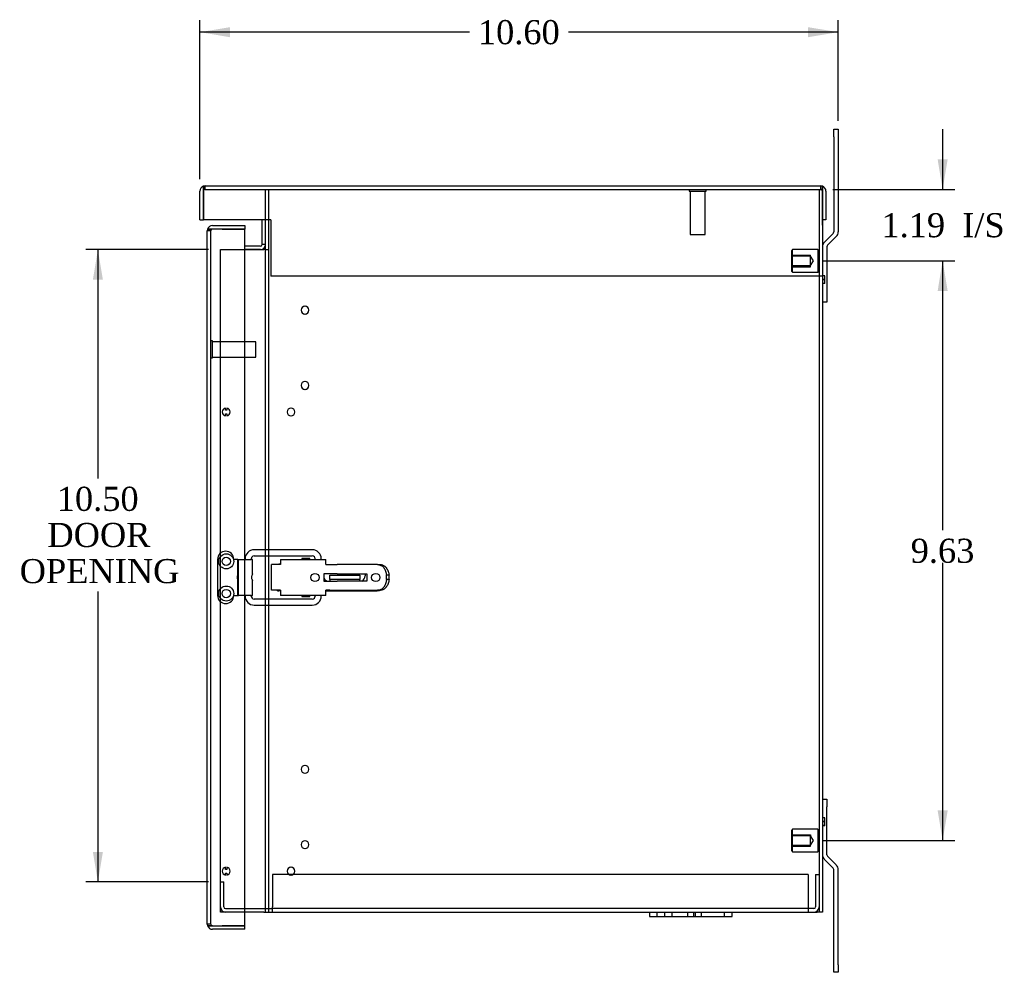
# Model space of a CAD drawing. Header units: inches. Extents: x 0.2 to 89.8, y -0.5 to 59.8.
# Tile 6 of 10: x 40.8 to 57.2, y 21.5 to 37.3. Entities that reach past the tile are written whole.
import ezdxf
from ezdxf.enums import TextEntityAlignment as Align
from ezdxf.lldxf.tags import DXFTag

# ---------------------------------------------------------------- set-up
doc = ezdxf.new("R2010")
doc.units = ezdxf.units.IN
doc.header["$MEASUREMENT"] = 0
for name, color, linetype in [('CCH03753_1', 7, 'Continuous'), ('CCH03753_2', 7, 'Continuous'), ('CCH03754', 7, 'Continuous'), ('COM55642-8', 7, 'Continuous'), ('COM55644-7', 7, 'Continuous'), ('COM55647-8', 7, 'Continuous'), ('COM55648-8', 7, 'Continuous'), ('COM55649-7', 7, 'Continuous'), ('COM55706', 7, 'Continuous'), ('Default', 7, 'Continuous'), ('GSK11095', 7, 'Continuous'), ('RVT19019', 7, 'Continuous'), ('STD21878', 7, 'Continuous'), ('STD26152', 7, 'Continuous')]:
    doc.layers.add(name, color=color, linetype=linetype)
doc.styles.add('SEACAD_Times_New_Roman', font='times.ttf')
tags = doc.linetypes.add('HIDDEN2', pattern=[0.1875, 0.125, -0.0625]).pattern_tags.tags
tags[6:7] = [DXFTag(74, 4), DXFTag(75, 0), DXFTag(340, '0'), DXFTag(46, 0.0), DXFTag(50, 0.0), DXFTag(44, 0.0), DXFTag(45, 0.0)]
tags[4:5] = [DXFTag(74, 4), DXFTag(75, 0), DXFTag(340, '0'), DXFTag(46, 0.0), DXFTag(50, 0.0), DXFTag(44, 0.0), DXFTag(45, 0.0)]
doc.dimstyles.new('HAMMOND_(STH_-_66x44)', dxfattribs={"dimtxt": 0.4, "dimasz": 0.5, "dimexe": 0.2, "dimexo": 0.2, "dimgap": 0.1, "dimtad": 0, "dimtih": 1, "dimtoh": 1, "dimzin": 0, "dimdsep": 46, "dimtxsty": 'SEACAD_Times_New_Roman', "dimblk1": '_SE_FILLED', "dimblk2": '_SE_FILLED', "dimsah": 1, "dimcen": 0.2, "dimadec": 0, "dimazin": 0, "dimtfac": 0.8, "dimtofl": 0, "dimtmove": 0, "dimatfit": 3, "dimfxl": 1, "dimtolj": 1, "dimtzin": 0, "dimarcsym": 0})

# ---------------------------------------------------------------- blocks, each defined once
blk = doc.blocks.new('SE2')
at = {"layer": 'CCH03753_1', "color": 7, "linetype": 'Continuous'}
for p, q in [((45.685, 28.483), (44.721, 28.483)), ((44.571, 28.333), (44.571, 28.324)), ((44.671, 28.324), (44.671, 28.333)), ((44.721, 28.383), (45.685, 28.383)), ((45.16, 28.324), (45.16, 28.238)), ((45.16, 28.324), (45.91, 28.324)), ((45.735, 28.333), (45.735, 28.324)), ((45.835, 28.324), (45.835, 28.333)), ((45.91, 28.238), (45.91, 28.324)), ((45.011, 27.81), (45.011, 28.238)), ((45.039, 28.238), (45.011, 28.238)), ((45.16, 28.238), (45.039, 28.238)), ((45.91, 28.238), (45.911, 28.238)), ((45.911, 28.238), (45.979, 28.238)), ((45.979, 28.238), (46.101, 28.238)), ((46.338, 28.238), (46.101, 28.238)), ((46.772, 28.238), (46.338, 28.238)), ((46.772, 28.238), (46.805, 28.238)), ((45.879, 28.084), (45.879, 27.964)), ((45.911, 28.084), (45.879, 28.084)), ((45.879, 27.964), (45.911, 27.964)), ((45.979, 28.084), (45.911, 28.084)), ((45.911, 27.964), (45.979, 27.964)), ((46.101, 28.084), (45.979, 28.084)), ((45.979, 27.964), (46.101, 27.964)), ((46.101, 28.084), (46.338, 28.084)), ((46.338, 27.964), (46.101, 27.964)), ((46.338, 28.084), (46.592, 28.084)), ((46.592, 27.964), (46.338, 27.964)), ((46.592, 28.084), (46.592, 27.964)), ((46.961, 28.06), (46.918, 28.06)), ((46.961, 27.988), (46.918, 27.988)), ((45.039, 27.81), (45.011, 27.81)), ((45.16, 27.81), (45.039, 27.81)), ((45.16, 27.81), (45.16, 27.724)), ((45.91, 27.81), (45.911, 27.81)), ((45.91, 27.724), (45.91, 27.81)), ((45.979, 27.81), (45.911, 27.81)), ((45.979, 27.81), (46.101, 27.81)), ((46.101, 27.81), (46.338, 27.81)), ((46.338, 27.81), (46.772, 27.81)), ((46.772, 27.81), (46.805, 27.81)), ((44.571, 27.724), (44.571, 27.715)), ((44.671, 27.715), (44.671, 27.724)), ((45.685, 27.665), (44.721, 27.665)), ((45.91, 27.724), (45.16, 27.724)), ((45.735, 27.724), (45.735, 27.715)), ((45.835, 27.715), (45.835, 27.724)), ((44.721, 27.565), (45.685, 27.565))]:
    blk.add_line(p, q, dxfattribs=at)
for centre, radius, start, end in [((44.721, 28.333), 0.15, 90, 180), ((45.685, 28.333), 0.15, 0, 90), ((44.721, 28.333), 0.05, 90, 180), ((45.685, 28.333), 0.05, 0, 90), ((44.721, 27.715), 0.15, 180, 270), ((44.721, 27.715), 0.05, 180, 270), ((45.685, 27.715), 0.05, 270, 0), ((45.685, 27.715), 0.15, 270, 0)]:
    blk.add_arc(centre, radius, start, end, dxfattribs=at)
for centre, major_axis, start_param, end_param in [((46.781, 28.024), (0, -0.214), 1.401676, 1.739917), ((46.824, 28.024), (0, 0.214), 4.543269, 4.881509)]:
    blk.add_ellipse(centre, major_axis=major_axis, ratio=0.652278, start_param=start_param, end_param=end_param, dxfattribs=at)
for points, knots in [([(46.772, 28.238), (46.774, 28.238), (46.777, 28.238), (46.781, 28.237), (46.784, 28.237), (46.791, 28.236), (46.796, 28.235), (46.809, 28.232), (46.818, 28.229), (46.844, 28.216), (46.859, 28.203), (46.885, 28.171), (46.895, 28.151), (46.907, 28.119), (46.91, 28.107), (46.914, 28.09), (46.915, 28.084), (46.916, 28.075), (46.917, 28.072), (46.918, 28.066), (46.918, 28.063), (46.918, 28.06)], [0, 0, 0, 0, 0.03125, 0.03125, 0.0625, 0.0625, 0.125, 0.125, 0.25, 0.25, 0.5, 0.5, 0.75, 0.75, 0.875, 0.875, 0.9375, 0.9375, 0.96875, 0.96875, 1, 1, 1, 1]), ([(46.805, 28.238), (46.808, 28.238), (46.813, 28.238), (46.821, 28.237), (46.831, 28.236), (46.841, 28.233), (46.852, 28.23), (46.862, 28.226), (46.873, 28.22), (46.882, 28.215), (46.892, 28.207), (46.899, 28.2), (46.909, 28.191), (46.915, 28.183), (46.923, 28.172), (46.929, 28.163), (46.936, 28.15), (46.941, 28.14), (46.946, 28.127), (46.95, 28.116), (46.954, 28.101), (46.957, 28.09), (46.959, 28.078), (46.96, 28.069), (46.961, 28.063), (46.961, 28.06)], [0, 0, 0, 0, 0.031693, 0.06338, 0.095062, 0.158371, 0.190007, 0.253194, 0.284754, 0.34776, 0.379217, 0.441999, 0.473337, 0.535868, 0.567076, 0.629348, 0.660429, 0.722453, 0.753416, 0.81522, 0.846082, 0.907707, 0.93849, 0.969255, 1, 1, 1, 1]), ([(46.918, 27.988), (46.918, 27.985), (46.918, 27.982), (46.917, 27.976), (46.916, 27.973), (46.915, 27.964), (46.914, 27.958), (46.91, 27.94), (46.907, 27.929), (46.895, 27.896), (46.885, 27.877), (46.859, 27.844), (46.844, 27.831), (46.818, 27.818), (46.809, 27.815), (46.796, 27.812), (46.791, 27.811), (46.781, 27.81), (46.777, 27.81), (46.772, 27.81)], [0, 0, 0, 0, 0.03125, 0.03125, 0.0625, 0.0625, 0.125, 0.125, 0.25, 0.25, 0.5, 0.5, 0.75, 0.75, 0.875, 0.875, 0.9375, 0.9375, 1, 1, 1, 1]), ([(46.961, 27.988), (46.961, 27.985), (46.96, 27.979), (46.959, 27.969), (46.957, 27.958), (46.954, 27.946), (46.95, 27.932), (46.946, 27.921), (46.941, 27.907), (46.936, 27.897), (46.929, 27.885), (46.923, 27.875), (46.915, 27.864), (46.909, 27.856), (46.899, 27.847), (46.892, 27.84), (46.882, 27.833), (46.873, 27.827), (46.862, 27.821), (46.852, 27.818), (46.841, 27.814), (46.831, 27.812), (46.821, 27.81), (46.813, 27.81), (46.808, 27.81), (46.805, 27.81)], [0, 0, 0, 0, 0.030747, 0.061509, 0.092294, 0.153919, 0.18478, 0.246585, 0.277547, 0.339572, 0.370652, 0.432925, 0.464133, 0.526664, 0.558001, 0.620783, 0.65224, 0.715247, 0.746807, 0.809994, 0.84163, 0.904939, 0.93662, 0.968309, 1, 1, 1, 1])]:
    blk.add_open_spline(points, degree=3, knots=knots, dxfattribs=at)
at = {"layer": 'CCH03753_2', "color": 7, "linetype": 'Continuous'}
for p, q in [((45.643, 28.339), (45.513, 28.339)), ((45.513, 28.339), (45.513, 28.324)), ((45.643, 28.324), (45.643, 28.339)), ((45.111, 28.244), (45.131, 28.244)), ((45.111, 28.238), (45.111, 28.244)), ((45.131, 28.238), (45.131, 28.244)), ((45.16, 28.244), (45.131, 28.244)), ((45.975, 27.987), (45.975, 28.059)), ((45.975, 28.059), (46.475, 28.059)), ((45.975, 27.987), (45.975, 27.964)), ((46.475, 27.987), (45.975, 27.987)), ((46.475, 28.059), (46.475, 27.987)), ((46.475, 27.964), (46.475, 27.987)), ((46.563, 28.084), (46.563, 28.051)), ((45.111, 27.801), (45.111, 27.81)), ((45.111, 27.801), (45.131, 27.801)), ((45.131, 27.801), (45.131, 27.81)), ((45.16, 27.801), (45.131, 27.801)), ((45.91, 27.801), (46.746, 27.801)), ((45.513, 27.724), (45.513, 27.706)), ((45.513, 27.706), (45.643, 27.706)), ((45.643, 27.706), (45.643, 27.724))]:
    blk.add_line(p, q, dxfattribs=at)
for centre, radius, start, end in [((45.986, 28.076), 0.125, 211.4375, 244.1581), ((46.463, 28.051), 0.1, 298.955, 0), ((46.746, 28.019), 0.217, 270, 289.2665)]:
    blk.add_arc(centre, radius, start, end, dxfattribs=at)
at = {"layer": 'CCH03754', "color": 7, "linetype": 'Continuous'}
for p, q in [((44.113, 28.324), (44.113, 27.724)), ((44.45, 28.324), (44.383, 28.324)), ((44.45, 28.324), (44.463, 28.324)), ((44.45, 27.724), (44.45, 28.324)), ((44.463, 28.324), (44.674, 28.324)), ((44.463, 27.724), (44.463, 28.324)), ((44.693, 28.324), (44.674, 28.324)), ((44.693, 28.082), (44.693, 28.324)), ((44.693, 27.724), (44.693, 27.965)), ((44.383, 27.724), (44.45, 27.724)), ((44.45, 27.724), (44.463, 27.724)), ((44.674, 27.724), (44.463, 27.724)), ((44.674, 27.724), (44.693, 27.724))]:
    blk.add_line(p, q, dxfattribs=at)
for centre, radius, start, end in [((44.248, 28.324), 0.135, 0, 180), ((44.506, 28.024), 0.0675, 145.1706, 214.8294), ((44.248, 27.724), 0.135, 180, 0)]:
    blk.add_arc(centre, radius, start, end, dxfattribs=at)
blk.add_open_spline([(44.693, 28.082), (44.693, 28.081), (44.693, 28.081), (44.693, 28.077), (44.691, 28.075), (44.687, 28.065), (44.684, 28.058), (44.679, 28.045), (44.678, 28.041), (44.677, 28.032), (44.676, 28.028), (44.676, 28.019), (44.677, 28.015), (44.678, 28.006), (44.679, 28.002), (44.684, 27.99), (44.687, 27.982), (44.691, 27.973), (44.693, 27.97), (44.693, 27.967), (44.693, 27.966), (44.693, 27.965)], degree=3, knots=[0.1659291, 0.1659291, 0.1659291, 0.1659291, 0.1875, 0.1875, 0.25, 0.25, 0.375, 0.375, 0.4375, 0.4375, 0.5, 0.5, 0.5625, 0.5625, 0.625, 0.625, 0.75, 0.75, 0.8125, 0.8125, 0.8340709, 0.8340709, 0.8340709, 0.8340709], dxfattribs=at)
at = {"layer": 'COM55642-8', "color": 7, "linetype": 'HIDDEN2'}
for p, q in [((44.91, 33.959), (44.91, 34.467)), ((44.967, 22.467), (44.967, 34.467)), ((54.103, 34.467), (54.103, 22.467)), ((54.131, 34.467), (54.16, 34.467)), ((44.16, 33.467), (44.568, 33.467)), ((44.16, 22.467), (44.16, 33.467)), ((44.91, 33.467), (44.967, 33.467)), ((54.196, 33.033), (54.16, 33.033)), ((54.196, 32.97), (54.196, 33.033)), ((54.196, 33.03), (54.16, 33.03)), ((54.196, 32.97), (54.16, 32.97)), ((54.196, 32.965), (54.16, 32.965)), ((54.196, 32.904), (54.16, 32.904)), ((54.196, 32.902), (54.16, 32.902)), ((54.196, 32.965), (54.196, 32.97)), ((54.196, 32.902), (54.196, 32.965)), ((45.5, 32.464), (45.503, 32.464)), ((45.503, 32.459), (45.5, 32.459)), ((45.503, 32.464), (45.503, 32.459)), ((45.563, 32.525), (45.563, 32.527)), ((45.568, 32.525), (45.563, 32.525)), ((45.563, 32.396), (45.563, 32.399)), ((45.563, 32.399), (45.568, 32.399)), ((45.568, 32.527), (45.568, 32.525)), ((45.568, 32.399), (45.568, 32.396)), ((45.629, 32.459), (45.629, 32.464)), ((45.629, 32.464), (45.631, 32.464)), ((45.631, 32.459), (45.629, 32.459)), ((45.563, 31.275), (45.563, 31.277)), ((45.568, 31.275), (45.563, 31.275)), ((45.568, 31.277), (45.568, 31.275)), ((45.5, 31.214), (45.503, 31.214)), ((45.503, 31.209), (45.5, 31.209)), ((45.503, 31.214), (45.503, 31.209)), ((45.563, 31.146), (45.563, 31.149)), ((45.563, 31.149), (45.568, 31.149)), ((45.568, 31.149), (45.568, 31.146)), ((45.629, 31.209), (45.629, 31.214)), ((45.629, 31.214), (45.631, 31.214)), ((45.631, 31.209), (45.629, 31.209)), ((45.268, 30.774), (45.27, 30.774)), ((45.27, 30.769), (45.268, 30.769)), ((45.27, 30.774), (45.27, 30.769)), ((45.331, 30.834), (45.331, 30.837)), ((45.336, 30.834), (45.331, 30.834)), ((45.336, 30.837), (45.336, 30.834)), ((45.396, 30.769), (45.396, 30.774)), ((45.396, 30.774), (45.399, 30.774)), ((45.399, 30.769), (45.396, 30.769)), ((45.331, 30.706), (45.331, 30.708)), ((45.331, 30.708), (45.336, 30.708)), ((45.336, 30.708), (45.336, 30.706)), ((44.91, 28.383), (44.91, 28.483)), ((44.91, 27.565), (44.91, 27.665)), ((45.563, 24.9), (45.563, 24.902)), ((45.568, 24.9), (45.563, 24.9)), ((45.568, 24.902), (45.568, 24.9)), ((45.5, 24.839), (45.503, 24.839)), ((45.503, 24.834), (45.5, 24.834)), ((45.503, 24.839), (45.503, 24.834)), ((45.563, 24.771), (45.563, 24.774)), ((45.563, 24.774), (45.568, 24.774)), ((45.568, 24.774), (45.568, 24.771)), ((45.629, 24.834), (45.629, 24.839)), ((45.629, 24.839), (45.631, 24.839)), ((45.631, 24.834), (45.629, 24.834)), ((54.196, 24.033), (54.16, 24.033)), ((54.196, 24.03), (54.16, 24.03)), ((54.196, 23.97), (54.16, 23.97)), ((54.196, 23.965), (54.16, 23.965)), ((54.196, 23.904), (54.16, 23.904)), ((54.196, 23.902), (54.16, 23.902)), ((54.196, 23.97), (54.196, 24.033)), ((54.196, 23.965), (54.196, 23.97)), ((54.196, 23.902), (54.196, 23.965)), ((45.5, 23.589), (45.503, 23.589)), ((45.503, 23.584), (45.5, 23.584)), ((45.503, 23.589), (45.503, 23.584)), ((45.563, 23.65), (45.563, 23.652)), ((45.568, 23.65), (45.563, 23.65)), ((45.568, 23.652), (45.568, 23.65)), ((45.629, 23.584), (45.629, 23.589)), ((45.629, 23.589), (45.631, 23.589)), ((45.631, 23.584), (45.629, 23.584)), ((45.563, 23.521), (45.563, 23.524)), ((45.563, 23.524), (45.568, 23.524)), ((45.568, 23.524), (45.568, 23.521)), ((45.268, 23.149), (45.27, 23.149)), ((45.27, 23.144), (45.268, 23.144)), ((45.27, 23.149), (45.27, 23.144)), ((45.331, 23.209), (45.331, 23.212)), ((45.336, 23.209), (45.331, 23.209)), ((45.331, 23.081), (45.331, 23.083)), ((45.331, 23.083), (45.336, 23.083)), ((45.336, 23.212), (45.336, 23.209)), ((45.336, 23.083), (45.336, 23.081)), ((45.396, 23.144), (45.396, 23.149)), ((45.396, 23.149), (45.399, 23.149)), ((45.399, 23.144), (45.396, 23.144)), ((44.568, 22.467), (44.16, 22.467))]:
    blk.add_line(p, q, dxfattribs=at)
at = {"layer": 'COM55642-8', "color": 7, "linetype": 'Continuous'}
for p, q in [((54.16, 33.959), (54.16, 22.467)), ((44.91, 28.483), (44.91, 33.553)), ((44.568, 33.467), (44.881, 33.467)), ((44.91, 33.467), (44.881, 33.467)), ((44.91, 27.665), (44.91, 28.383)), ((44.91, 22.467), (44.91, 27.565)), ((44.881, 22.467), (44.568, 22.467)), ((44.881, 22.467), (44.91, 22.467)), ((44.91, 22.467), (44.996, 22.467)), ((44.996, 22.467), (54.074, 22.467)), ((54.16, 22.467), (54.074, 22.467))]:
    blk.add_line(p, q, dxfattribs=at)
at = {"layer": 'COM55642-8', "color": 7, "linetype": 'HIDDEN2'}
for centre in [(45.731, 28.023), (46.741, 28.023)]:
    blk.add_circle(centre, 0.0685, dxfattribs=at)
for centre, start, end in [((45.566, 32.462), 92.1874, 177.8126), ((45.566, 32.462), 182.1874, 267.8126), ((45.566, 32.462), 2.1874, 87.8126), ((45.566, 32.462), 272.1874, 357.8126), ((45.566, 31.212), 92.1874, 177.8126), ((45.566, 31.212), 2.1874, 87.8126), ((45.566, 31.212), 182.1874, 267.8126), ((45.566, 31.212), 272.1874, 357.8126), ((45.333, 30.771), 92.1874, 177.8126), ((45.333, 30.771), 182.1874, 267.8126), ((45.333, 30.771), 2.1874, 87.8126), ((45.333, 30.771), 272.1874, 357.8126), ((45.566, 24.837), 92.1874, 177.8126), ((45.566, 24.837), 2.1874, 87.8126), ((45.566, 24.837), 182.1874, 267.8126), ((45.566, 24.837), 272.1874, 357.8126), ((45.566, 23.587), 92.1874, 177.8126), ((45.566, 23.587), 182.1874, 267.8126), ((45.566, 23.587), 2.1874, 87.8126), ((45.566, 23.587), 272.1874, 357.8126), ((45.333, 23.146), 92.1874, 177.8126), ((45.333, 23.146), 182.1874, 267.8126), ((45.333, 23.146), 2.1874, 87.8126), ((45.333, 23.146), 272.1874, 357.8126)]:
    blk.add_arc(centre, 0.0655, start, end, dxfattribs=at)
at = {"layer": 'COM55644-7', "color": 7, "linetype": 'Continuous'}
for p, q in [((44.029, 33.866), (44.568, 33.866)), ((44.568, 33.866), (44.568, 33.809)), ((43.943, 22.267), (43.943, 33.78)), ((44.029, 33.809), (43.948, 33.809)), ((43.948, 33.809), (44, 33.809)), ((44.568, 33.809), (44.029, 33.809)), ((44.188, 33.809), (44.568, 33.809)), ((44.568, 28.324), (44.568, 33.809)), ((44.568, 22.238), (44.568, 27.724)), ((43.948, 22.238), (44, 22.238)), ((44.029, 22.238), (43.948, 22.238)), ((44.029, 22.238), (44.568, 22.238)), ((44.568, 22.181), (44.029, 22.181)), ((44.568, 22.238), (44.188, 22.238)), ((44.568, 22.181), (44.568, 22.238))]:
    blk.add_line(p, q, dxfattribs=at)
at = {"layer": 'COM55644-7', "color": 7, "linetype": 'HIDDEN2'}
for p, q in [((44, 33.78), (43.943, 33.78)), ((44, 22.267), (44, 33.78)), ((44.246, 30.801), (44.246, 30.836)), ((44.266, 30.801), (44.246, 30.801)), ((44.266, 30.836), (44.266, 30.801)), ((44.246, 30.741), (44.266, 30.741)), ((44.246, 30.706), (44.246, 30.741)), ((44.266, 30.741), (44.266, 30.706)), ((44.568, 27.724), (44.568, 28.324)), ((44.246, 23.176), (44.246, 23.211)), ((44.266, 23.176), (44.246, 23.176)), ((44.246, 23.116), (44.266, 23.116)), ((44.246, 23.081), (44.246, 23.116)), ((44.266, 23.211), (44.266, 23.176)), ((44.266, 23.116), (44.266, 23.081)), ((44, 22.267), (43.943, 22.267))]:
    blk.add_line(p, q, dxfattribs=at)
for centre in [(44.257, 28.291), (44.257, 27.756)]:
    blk.add_circle(centre, 0.0685, dxfattribs=at)
at = {"layer": 'COM55644-7', "color": 7, "linetype": 'Continuous'}
for centre, start, end in [((44.029, 33.78), 90, 160.2931), ((44.029, 33.78), 160.2931, 180), ((44.029, 22.267), 180, 199.7069), ((44.029, 22.267), 199.7069, 270)]:
    blk.add_arc(centre, 0.086, start, end, dxfattribs=at)
at = {"layer": 'COM55644-7', "color": 7, "linetype": 'HIDDEN2'}
for centre, radius, start, end in [((44.029, 33.78), 0.029, 90, 180), ((44.256, 30.771), 0.0655, 98.7818, 261.2182), ((44.256, 30.771), 0.0655, 278.7818, 81.2182), ((44.256, 23.146), 0.0655, 98.7818, 261.2182), ((44.256, 23.146), 0.0655, 278.7818, 81.2182), ((44.029, 22.267), 0.029, 180, 270)]:
    blk.add_arc(centre, radius, start, end, dxfattribs=at)
at = {"layer": 'COM55644-7', "color": 7, "linetype": 'Continuous'}
for centre, start_param, end_param in [((44.029, 33.78), 2.797642, 3.141593), ((44.029, 22.267), 3.141593, 3.485544)]:
    blk.add_ellipse(centre, major_axis=(0.086, 0), ratio=0.997285, start_param=start_param, end_param=end_param, dxfattribs=at)
at = {"layer": 'COM55644-7', "color": 7, "linetype": 'HIDDEN2'}
for centre, start_param, end_param in [((44.029, 33.78), 1.570796, 3.141593), ((44.029, 22.267), 3.141593, 4.712389)]:
    blk.add_ellipse(centre, major_axis=(0.029, 0), ratio=0.997285, start_param=start_param, end_param=end_param, dxfattribs=at)
at = {"layer": 'COM55647-8', "color": 7, "linetype": 'Continuous'}
for p, q in [((43.877, 34.438), (43.877, 34.519)), ((43.877, 34.519), (43.877, 34.438)), ((43.906, 34.524), (54.131, 34.524)), ((54.16, 34.438), (54.16, 34.519)), ((54.16, 34.519), (54.16, 34.438)), ((43.82, 33.959), (43.82, 34.438)), ((43.877, 34.438), (43.877, 33.959)), ((43.877, 33.959), (43.877, 34.438)), ((54.16, 33.872), (54.16, 34.438)), ((54.16, 34.438), (54.16, 33.959)), ((54.217, 34.438), (54.217, 33.959)), ((43.82, 33.959), (43.877, 33.959)), ((44.997, 33.959), (43.877, 33.959)), ((44.997, 33.959), (44.997, 33.872)), ((44.997, 33.872), (44.997, 33.811)), ((54.217, 33.959), (54.16, 33.959)), ((54.16, 33.872), (54.16, 33.811)), ((44.997, 33.811), (44.997, 33.658)), ((54.16, 33.811), (54.16, 33.658)), ((44.997, 33.658), (44.997, 33.637)), ((44.997, 33.637), (44.997, 33.024)), ((54.16, 33.658), (54.16, 33.637)), ((54.16, 33.637), (54.16, 33.024)), ((54.16, 33.024), (44.997, 33.024))]:
    blk.add_line(p, q, dxfattribs=at)
at = {"layer": 'COM55647-8', "color": 7, "linetype": 'HIDDEN2'}
for p, q in [((43.906, 34.467), (43.906, 34.524)), ((54.131, 34.467), (54.131, 34.524)), ((43.906, 34.467), (54.131, 34.467))]:
    blk.add_line(p, q, dxfattribs=at)
at = {"layer": 'COM55647-8', "color": 7, "linetype": 'Continuous'}
for centre, start, end in [((43.906, 34.438), 109.7069, 180), ((43.906, 34.438), 90, 109.7069), ((54.131, 34.438), 70.2931, 90), ((54.131, 34.438), 0, 70.2931)]:
    blk.add_arc(centre, 0.086, start, end, dxfattribs=at)
at = {"layer": 'COM55647-8', "color": 7, "linetype": 'HIDDEN2'}
for centre, start, end in [((43.906, 34.438), 90, 180), ((54.131, 34.438), 0, 90)]:
    blk.add_arc(centre, 0.029, start, end, dxfattribs=at)
at = {"layer": 'COM55647-8', "color": 7, "linetype": 'Continuous'}
for centre, start_param, end_param in [((43.906, 34.438), 3.141593, 3.485544), ((54.131, 34.438), 2.797642, 3.141593)]:
    blk.add_ellipse(centre, major_axis=(0, -0.086), ratio=0.997285, start_param=start_param, end_param=end_param, dxfattribs=at)
at = {"layer": 'COM55647-8', "color": 7, "linetype": 'HIDDEN2'}
for centre, start_param, end_param in [((43.906, 34.438), 3.141593, 4.712389), ((54.131, 34.438), 1.570796, 3.141593)]:
    blk.add_ellipse(centre, major_axis=(0, -0.029), ratio=0.997285, start_param=start_param, end_param=end_param, dxfattribs=at)
at = {"layer": 'COM55648-8', "color": 7, "linetype": 'HIDDEN2'}
for p, q in [((53.923, 23.092), (45.024, 23.092)), ((45.024, 23.092), (45.024, 22.553)), ((53.923, 23.092), (53.923, 22.553)), ((54.046, 23.092), (54.103, 23.092)), ((54.046, 23.092), (54.046, 22.553)), ((44.16, 22.967), (44.217, 22.967)), ((44.217, 22.553), (44.217, 22.967)), ((44.246, 22.524), (45.024, 22.524)), ((45.024, 22.467), (45.024, 22.553)), ((53.923, 22.524), (45.024, 22.524)), ((51.41, 22.467), (51.41, 22.395)), ((51.535, 22.467), (51.535, 22.395)), ((51.66, 22.467), (51.66, 22.395)), ((51.923, 22.395), (51.923, 22.467)), ((52.023, 22.395), (52.023, 22.467)), ((52.048, 22.395), (52.048, 22.467)), ((52.148, 22.395), (52.148, 22.467)), ((52.535, 22.395), (52.535, 22.467)), ((53.923, 22.553), (53.923, 22.467)), ((54.017, 22.524), (53.923, 22.524))]:
    blk.add_line(p, q, dxfattribs=at)
at = {"layer": 'COM55648-8', "color": 7, "linetype": 'Continuous'}
for p, q in [((51.285, 22.467), (51.285, 22.395)), ((52.66, 22.395), (52.66, 22.467)), ((51.285, 22.395), (52.66, 22.395))]:
    blk.add_line(p, q, dxfattribs=at)
at = {"layer": 'COM55648-8', "color": 7, "linetype": 'HIDDEN2'}
for centre, radius, start, end in [((44.246, 22.553), 0.086, 180, 270), ((44.246, 22.553), 0.029, 180, 270), ((54.017, 22.553), 0.086, 270, 360), ((54.017, 22.553), 0.029, 270, 360)]:
    blk.add_arc(centre, radius, start, end, dxfattribs=at)
at = {"layer": 'COM55649-7', "color": 7, "linetype": 'Continuous'}
for p, q in [((44.853, 33.553), (44.853, 33.959)), ((44.91, 33.553), (44.91, 33.959)), ((44.824, 33.524), (44.568, 33.524)), ((44.91, 33.553), (44.853, 33.553)), ((44.824, 33.467), (44.568, 33.467))]:
    blk.add_line(p, q, dxfattribs=at)
for radius in [0.086, 0.029]:
    blk.add_arc((44.824, 33.553), radius, 270, 0, dxfattribs=at)
at = {"layer": 'COM55706', "color": 7, "linetype": 'Continuous'}
for p, q in [((54.348, 35.467), (54.42, 35.467)), ((54.348, 35.342), (54.348, 35.467)), ((54.348, 35.342), (54.348, 33.762)), ((54.42, 35.467), (54.42, 35.342)), ((54.42, 35.342), (54.42, 33.762)), ((54.337, 33.736), (54.192, 33.591)), ((54.388, 33.686), (54.243, 33.54)), ((54.232, 33.515), (54.232, 32.717)), ((54.232, 32.717), (54.232, 32.592)), ((54.232, 32.592), (54.16, 32.592)), ((54.16, 24.342), (54.232, 24.342)), ((54.232, 24.342), (54.232, 24.217)), ((54.232, 23.42), (54.232, 24.217)), ((54.388, 23.249), (54.243, 23.394)), ((54.337, 23.198), (54.192, 23.343)), ((54.348, 21.592), (54.348, 23.172)), ((54.42, 21.592), (54.42, 23.172)), ((54.348, 21.467), (54.348, 21.592)), ((54.42, 21.592), (54.42, 21.467)), ((54.42, 21.467), (54.348, 21.467))]:
    blk.add_line(p, q, dxfattribs=at)
for centre, radius, start, end in [((54.312, 33.762), 0.036, 315, 0), ((54.312, 33.762), 0.108, 315, 0), ((54.268, 33.515), 0.108, 135, 180), ((54.268, 33.515), 0.036, 135, 180), ((54.268, 23.42), 0.108, 180, 225), ((54.268, 23.42), 0.036, 180, 225), ((54.312, 23.172), 0.108, 0, 45), ((54.312, 23.172), 0.036, 0, 45)]:
    blk.add_arc(centre, radius, start, end, dxfattribs=at)
at = {"layer": 'GSK11095', "color": 7, "linetype": 'Continuous'}
for p, q in [((44.188, 33.809), (44, 33.809)), ((44, 33.809), (44, 33.809)), ((44.188, 33.809), (44.188, 33.809)), ((44, 22.238), (44, 22.238)), ((44, 22.238), (44.188, 22.238)), ((44.188, 22.238), (44.188, 22.238))]:
    blk.add_line(p, q, dxfattribs=at)
at = {"layer": 'RVT19019', "color": 7, "linetype": 'Continuous'}
for centre in [(44.257, 28.291), (44.257, 27.756)]:
    blk.add_circle(centre, 0.125, dxfattribs=at)
at = {"layer": 'STD21878', "color": 7, "linetype": 'HIDDEN2'}
for p, q in [((51.948, 34.467), (51.948, 34.436)), ((51.948, 34.436), (52.229, 34.436)), ((51.963, 34.436), (51.963, 33.717)), ((52.213, 33.717), (52.213, 34.436)), ((52.229, 34.436), (52.229, 34.467)), ((51.963, 33.717), (52.213, 33.717)), ((44.031, 31.95), (44, 31.95)), ((44.031, 31.669), (44.031, 31.95)), ((44.75, 31.934), (44.031, 31.934)), ((44.75, 31.684), (44.75, 31.934)), ((44, 31.669), (44.031, 31.669)), ((44.031, 31.684), (44.75, 31.684))]:
    blk.add_line(p, q, dxfattribs=at)
at = {"layer": 'STD26152', "color": 7, "linetype": 'HIDDEN2'}
for p, q in [((53.663, 33.467), (53.643, 33.447)), ((53.643, 33.447), (53.643, 33.112)), ((53.643, 33.374), (53.963, 33.374)), ((53.663, 33.092), (53.663, 33.467)), ((54.083, 33.467), (53.663, 33.467)), ((53.963, 33.357), (53.963, 33.374)), ((54.083, 33.467), (54.083, 33.092)), ((54.103, 33.447), (54.083, 33.467)), ((53.963, 33.357), (53.643, 33.357)), ((53.643, 33.201), (53.963, 33.201)), ((53.963, 33.201), (53.963, 33.357)), ((54.01, 33.279), (53.963, 33.357)), ((53.963, 33.201), (54.01, 33.279)), ((53.963, 33.184), (53.963, 33.201)), ((53.643, 33.184), (53.963, 33.184)), ((53.643, 33.112), (53.663, 33.092)), ((53.663, 33.092), (54.083, 33.092)), ((54.083, 33.092), (54.103, 33.112)), ((53.663, 23.842), (53.643, 23.822)), ((53.643, 23.822), (53.643, 23.487)), ((53.643, 23.749), (53.963, 23.749)), ((53.963, 23.732), (53.643, 23.732)), ((53.663, 23.467), (53.663, 23.842)), ((54.083, 23.842), (53.663, 23.842)), ((53.963, 23.749), (53.963, 23.732)), ((53.963, 23.576), (53.963, 23.732)), ((54.01, 23.654), (53.963, 23.732)), ((54.083, 23.842), (54.083, 23.467)), ((54.103, 23.822), (54.083, 23.842)), ((53.643, 23.576), (53.963, 23.576)), ((53.643, 23.559), (53.963, 23.559)), ((53.963, 23.576), (54.01, 23.654)), ((53.963, 23.559), (53.963, 23.576)), ((53.643, 23.487), (53.663, 23.467)), ((53.663, 23.467), (54.083, 23.467)), ((54.083, 23.467), (54.103, 23.487))]:
    blk.add_line(p, q, dxfattribs=at)
blk = doc.blocks.new('DMBLK4211')
at = {"layer": 'Default', "linetype": 'Continuous'}
for points in [[(44.32, 37.161), (43.82, 37.078), (44.32, 36.994)], [(53.92, 37.161), (53.92, 36.994), (54.42, 37.078)]]:
    blk.add_hatch(color=7, dxfattribs=at).paths.add_polyline_path(points)
at = {"layer": 'Default', "color": 7, "linetype": 'Continuous'}
for p, q in [((43.82, 34.638), (43.82, 37.278)), ((54.42, 35.605), (54.42, 37.278)), ((48.297, 37.078), (43.82, 37.078)), ((54.42, 37.078), (49.942, 37.078))]:
    blk.add_line(p, q, dxfattribs=at)
at = {"layer": 'Default', "color": 7, "linetype": 'Continuous', "style": 'SEACAD_Times_New_Roman'}
blk.add_text('10.60', height=0.4, dxfattribs=at).set_placement((48.437, 37.278), align=Align.TOP_LEFT)
blk = doc.blocks.new('_SE_FILLED')
at = {"color": 0}
blk.add_line((0, 0), (-1, 0), dxfattribs=at)
blk.add_solid([(0, 0), (-1, -0.1665), (-1, 0.1665), (0, 0)], dxfattribs=at)
blk = doc.blocks.new('DMBLK4215')
at = {"layer": 'Default', "linetype": 'Continuous'}
for points in [[(56.239, 34.967), (56.072, 34.967), (56.155, 34.467)], [(56.239, 32.779), (56.155, 33.279), (56.072, 32.779)]]:
    blk.add_hatch(color=7, dxfattribs=at).paths.add_polyline_path(points)
at = {"layer": 'Default', "color": 7, "linetype": 'Continuous'}
for p, q in [((56.155, 35.467), (56.155, 34.467)), ((54.331, 34.467), (56.355, 34.467)), ((54.163, 33.279), (56.355, 33.279)), ((56.155, 33.279), (56.155, 32.279))]:
    blk.add_line(p, q, dxfattribs=at)
at = {"layer": 'Default', "color": 7, "linetype": 'Continuous', "style": 'SEACAD_Times_New_Roman'}
for s, p in [('1.19', (55.139, 34.073)), ('I/S', (56.48, 34.073))]:
    blk.add_text(s, height=0.4, dxfattribs=at).set_placement(p, align=Align.TOP_LEFT)
blk = doc.blocks.new('DMBLK4216')
at = {"layer": 'Default', "linetype": 'Continuous'}
for points in [[(56.239, 32.779), (56.155, 33.279), (56.072, 32.779)], [(56.239, 24.154), (56.072, 24.154), (56.155, 23.654)]]:
    blk.add_hatch(color=7, dxfattribs=at).paths.add_polyline_path(points)
at = {"layer": 'Default', "color": 7, "linetype": 'Continuous'}
for p, q in [((54.163, 33.279), (56.355, 33.279)), ((56.155, 33.279), (56.155, 28.807)), ((56.155, 28.267), (56.155, 23.654)), ((54.163, 23.654), (56.355, 23.654))]:
    blk.add_line(p, q, dxfattribs=at)
at = {"layer": 'Default', "color": 7, "linetype": 'Continuous', "style": 'SEACAD_Times_New_Roman'}
blk.add_text('9.63', height=0.4, dxfattribs=at).set_placement((55.625, 28.667), align=Align.TOP_LEFT)
blk = doc.blocks.new('DMBLK4222')
at = {"layer": 'Default', "linetype": 'Continuous'}
for points in [[(42.042, 32.967), (42.209, 32.967), (42.126, 33.467)], [(42.042, 23.467), (42.126, 22.967), (42.209, 23.467)]]:
    blk.add_hatch(color=7, dxfattribs=at).paths.add_polyline_path(points)
at = {"layer": 'Default', "color": 7, "linetype": 'Continuous'}
for p, q in [((43.96, 33.467), (41.926, 33.467)), ((42.126, 33.467), (42.126, 29.669)), ((42.126, 27.789), (42.126, 22.967)), ((43.96, 22.967), (41.926, 22.967))]:
    blk.add_line(p, q, dxfattribs=at)
at = {"layer": 'Default', "color": 7, "linetype": 'Continuous', "style": 'SEACAD_Times_New_Roman'}
for s, p in [('10.50', (41.443, 29.529)), ('DOOR', (41.287, 28.929)), ('OPENING', (40.827, 28.329))]:
    blk.add_text(s, height=0.4, dxfattribs=at).set_placement(p, align=Align.TOP_LEFT)

msp = doc.modelspace()

# ---------------------------------------------------------------- block references
at = {"layer": 'Default'}
msp.add_blockref('SE2', (0, 0), dxfattribs=at)

# ---------------------------------------------------------------- dimensions: what is measured, and where the dimension line sits
at = {"layer": 'Default', "color": 7, "linetype": 'Continuous'}
dim = msp.add_linear_dim(base=(43.82, 37.078), p1=(54.42, 35.405), p2=(43.82, 34.438), text='\\A1;<>', dimstyle='HAMMOND_(STH_-_66x44)', dxfattribs=at)
dim.commit()
dim.dimension.update_dxf_attribs({"geometry": 'DMBLK4211', "text_midpoint": (49.12, 37.078), "dimtype": 160})
for base, p1, p2, angle, text, picture, middle, dimtype in [((56.155, 33.279), (54.131, 34.467), (53.963, 33.279), 90, '\\A1;<> I/S', 'DMBLK4215', (56.155, 33.873), 160), ((42.126, 22.967), (44.16, 33.467), (44.217, 22.967), 90, '\\A1;<>\\PDOOR\\XOPENING', 'DMBLK4222', (42.126, 29.329), 160), ((56.155446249, 33.279170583), (53.963209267, 33.279170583), (53.963209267, 23.654170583), 270, '\\A1;<>', 'DMBLK4216', (56.155446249, 28.466670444), 161)]:
    dim = msp.add_linear_dim(base=base, p1=p1, p2=p2, angle=angle, text=text, dimstyle='HAMMOND_(STH_-_66x44)', dxfattribs=at)
    dim.commit()
    dim.dimension.update_dxf_attribs({"geometry": picture, "text_midpoint": middle, "dimtype": dimtype})

doc.saveas('drawing.dxf')
